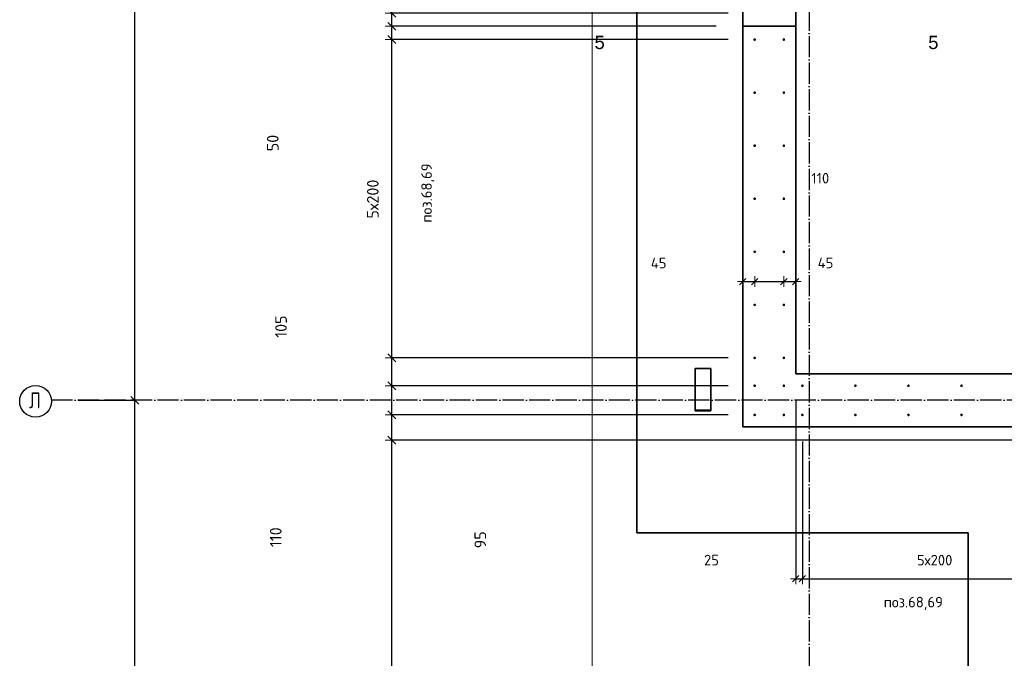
# Model space of a CAD drawing. Header units: millimetres. Extents: x -1001 to 124100, y -72947 to 40304.
# Tile 72 of 104: x 77023 to 80736, y -42573 to -40165. Entities that reach past the tile are written whole.
import ezdxf

# ---------------------------------------------------------------- set-up
doc = ezdxf.new("R2010")
doc.units = ezdxf.units.MM
doc.header["$PDMODE"] = 65
for name, pattern in [('______11', [100, 80, -10, 0, -10]), ('______5', [220, 160, -20, 20, -20]), ('________', [0])]:
    doc.linetypes.add(name, pattern=pattern)
for name, color, linetype, lineweight in [('Standard', 7, 'Continuous', 25), ('Арм.стержн. Выпуски', 180, 'Continuous', 35), ('Размерная линия_ общее', 7, 'Continuous', 13), ('Размерная линия_ общее_1', 7, 'Continuous', 13)]:
    doc.layers.add(name, color=color, linetype=linetype, lineweight=lineweight)
doc.layers.add('Осевая линия_ общее', color=7, linetype='______5', lineweight=13, true_color=0xa0a0a0)
doc.styles.add('ARIAL', font='ARIAL.TTF')
doc.styles.add('ISOCPEUR', font='ISOCPEUR')
doc.dimstyles.new('DIMSTYLE_11', dxfattribs={"dimtxt": 40, "dimasz": 40, "dimexe": 0, "dimexo": 0, "dimgap": 20, "dimtad": 2, "dimdec": 0, "dimrnd": 5, "dimzin": 12, "dimdsep": 46, "dimtxsty": 'ISOCPEUR', "dimblk1": 'ALL_ML_STRICH', "dimblk2": 'ALL_ML_STRICH', "dimsah": 1, "dimcen": 0, "dimclrd": 7, "dimclre": 256, "dimclrt": 7, "dimadec": 0, "dimazin": 0, "dimtfac": 1, "dimtdec": 0, "dimtix": 1, "dimtmove": 2, "dimatfit": 3, "dimfxl": 0, "dimtvp": 1.2, "dimtzin": 0, "dimlwd": 0, "dimlwe": -3, "dimarcsym": 0})
doc.dimstyles.new('DIMSTYLE_20', dxfattribs={"dimtxt": 44, "dimasz": 50, "dimexe": 0, "dimexo": 0, "dimgap": 22, "dimtad": 2, "dimdec": 0, "dimrnd": 1, "dimzin": 12, "dimdsep": 46, "dimtxsty": 'ISOCPEUR', "dimblk1": 'ALL_ML_STRICH', "dimblk2": 'ALL_ML_STRICH', "dimsah": 1, "dimcen": 0, "dimclrd": 7, "dimclre": 256, "dimclrt": 7, "dimadec": 0, "dimazin": 0, "dimtfac": 1, "dimtdec": 0, "dimtix": 1, "dimtmove": 2, "dimatfit": 3, "dimfxl": 0, "dimtzin": 0, "dimlwd": 0, "dimlwe": -3, "dimarcsym": 0})
doc.dimstyles.new('DIMSTYLE_22', dxfattribs={"dimtxt": 44, "dimasz": 50, "dimexe": 0, "dimexo": 0, "dimgap": 22, "dimtad": 2, "dimdec": 0, "dimrnd": 1, "dimzin": 12, "dimdsep": 46, "dimtxsty": 'ISOCPEUR', "dimblk1": 'ALL_ML_STRICH', "dimblk2": 'ALL_ML_STRICH', "dimsah": 1, "dimcen": 0, "dimclrd": 7, "dimclre": 256, "dimclrt": 7, "dimadec": 0, "dimazin": 0, "dimtfac": 1, "dimtdec": 0, "dimtix": 1, "dimtmove": 2, "dimatfit": 3, "dimfxl": 0, "dimtvp": 1.2, "dimtzin": 0, "dimlwd": 0, "dimlwe": -3, "dimarcsym": 0})
doc.dimstyles.new('DIMSTYLE_24', dxfattribs={"dimtxt": 44, "dimasz": 50, "dimexe": 0, "dimexo": 0, "dimgap": 22, "dimtad": 0, "dimdec": 0, "dimrnd": 1, "dimzin": 12, "dimdsep": 46, "dimtxsty": 'ISOCPEUR', "dimblk1": 'ALL_ML_STRICH', "dimblk2": 'ALL_ML_STRICH', "dimsah": 1, "dimcen": 0, "dimclrd": 7, "dimclre": 256, "dimclrt": 7, "dimadec": 0, "dimazin": 0, "dimtfac": 1, "dimtdec": 0, "dimtix": 1, "dimtmove": 2, "dimatfit": 3, "dimfxl": 0, "dimtzin": 0, "dimlwd": 0, "dimlwe": -3, "dimarcsym": 0})
doc.dimstyles.new('DIMSTYLE_3', dxfattribs={"dimtxt": 44, "dimasz": 50, "dimexe": 0, "dimexo": 0, "dimgap": 22, "dimtad": 2, "dimdec": 0, "dimrnd": 5, "dimzin": 12, "dimdsep": 46, "dimtxsty": 'ISOCPEUR', "dimblk1": 'ALL_ML_STRICH', "dimblk2": 'ALL_ML_STRICH', "dimsah": 1, "dimcen": 0, "dimclrd": 7, "dimclre": 256, "dimclrt": 7, "dimadec": 0, "dimazin": 0, "dimtfac": 1, "dimtdec": 0, "dimtix": 1, "dimtmove": 2, "dimatfit": 3, "dimfxl": 0, "dimtzin": 0, "dimlwd": 0, "dimlwe": -3, "dimarcsym": 0})
doc.dimstyles.new('DIMSTYLE_9', dxfattribs={"dimtxt": 40, "dimasz": 40, "dimexe": 0, "dimexo": 0, "dimgap": 20, "dimtad": 2, "dimdec": 0, "dimrnd": 5, "dimzin": 12, "dimdsep": 46, "dimtxsty": 'ISOCPEUR', "dimblk1": 'ALL_ML_STRICH', "dimblk2": 'ALL_ML_STRICH', "dimsah": 1, "dimcen": 0, "dimclrd": 7, "dimclre": 256, "dimclrt": 7, "dimadec": 0, "dimazin": 0, "dimtfac": 1, "dimtdec": 0, "dimtix": 1, "dimtmove": 2, "dimatfit": 3, "dimfxl": 0, "dimtzin": 0, "dimlwd": 0, "dimlwe": -3, "dimarcsym": 0})

# ---------------------------------------------------------------- blocks, each defined once
blk = doc.blocks.new('ALL_ML_STRICH')
at = {"color": 0, "linetype": 'ByBlock', "lineweight": -2}
for p, q in [((-1, 0), (0.5, 0)), ((-0.3, -0.3), (0.3, 0.3)), ((0, -0.5), (0, 0.5))]:
    blk.add_line(p, q, dxfattribs=at)
blk = doc.blocks.new('*D12')
at = {"layer": 'DEFPOINTS', "color": 7, "linetype": 'Continuous', "lineweight": 13, "transparency": 33554687}
for p in [(77142.2, -41600), (77142.2, -44900), (77457.3, -44900)]:
    blk.add_point(p, dxfattribs=at)
at = {"layer": 'Размерная линия_ общее', "color": 253, "linetype": 'Continuous', "lineweight": -2, "true_color": 0xa0a0a0, "transparency": 33554687}
for p, q in [((77242.2, -41600), (77457.3, -41600)), ((77242.2, -44900), (77457.3, -44900))]:
    blk.add_line(p, q, dxfattribs=at)
at = {"layer": 'Размерная линия_ общее', "color": 7, "linetype": 'Continuous', "lineweight": -2, "transparency": 33554687}
blk.add_line((77457.3, -44900), (77457.3, -41600), dxfattribs=at)
at = {"layer": 'Размерная линия_ общее', "color": 7, "linetype": 'Continuous', "lineweight": 13, "transparency": 33554687, "xscale": 50, "yscale": 50, "zscale": 50}
for p, rotation in [((77457.3, -41600), 90), ((77457.3, -44900), 270)]:
    blk.add_blockref('ALL_ML_STRICH', p, dxfattribs=dict(at, rotation=rotation))
at = {"layer": 'Размерная линия_ общее', "color": 7, "linetype": 'Continuous', "lineweight": 13, "transparency": 33554687, "insert": (77385.3, -43247.8), "char_height": 44, "width": 176, "attachment_point": 5, "rotation": 90, "style": 'ISOCPEUR'}
blk.add_mtext('\\A1;{3300}', dxfattribs=at)
blk = doc.blocks.new('*D13')
at = {"layer": 'DEFPOINTS', "color": 7, "linetype": 'Continuous', "lineweight": 13, "transparency": 33554687}
for p in [(77142.2, -38300), (77142.2, -41600), (77457.3, -41600)]:
    blk.add_point(p, dxfattribs=at)
at = {"layer": 'Размерная линия_ общее', "color": 253, "linetype": 'Continuous', "lineweight": -2, "true_color": 0xa0a0a0, "transparency": 33554687}
for p, q in [((77242.2, -38300), (77457.3, -38300)), ((77242.2, -41600), (77457.3, -41600))]:
    blk.add_line(p, q, dxfattribs=at)
at = {"layer": 'Размерная линия_ общее', "color": 7, "linetype": 'Continuous', "lineweight": -2, "transparency": 33554687}
blk.add_line((77457.3, -41600), (77457.3, -38300), dxfattribs=at)
at = {"layer": 'Размерная линия_ общее', "color": 7, "linetype": 'Continuous', "lineweight": 13, "transparency": 33554687, "xscale": 50, "yscale": 50, "zscale": 50}
for p, rotation in [((77457.3, -38300), 90), ((77457.3, -41600), 270)]:
    blk.add_blockref('ALL_ML_STRICH', p, dxfattribs=dict(at, rotation=rotation))
at = {"layer": 'Размерная линия_ общее', "color": 7, "linetype": 'Continuous', "lineweight": 13, "transparency": 33554687, "insert": (77385.3, -39947.8), "char_height": 44, "width": 176, "attachment_point": 5, "rotation": 90, "style": 'ISOCPEUR'}
blk.add_mtext('\\A1;{3300}', dxfattribs=at)
blk = doc.blocks.new('*D108')
at = {"layer": 'DEFPOINTS', "color": 7, "linetype": 'Continuous', "lineweight": 13, "transparency": 33554687}
for p in [(79950, -41500), (79975, -41655), (79950, -42272.5)]:
    blk.add_point(p, dxfattribs=at)
at = {"layer": 'Размерная линия_ общее_1', "color": 253, "linetype": 'Continuous', "lineweight": -2, "true_color": 0xa0a0a0, "transparency": 33554687}
for p, q in [((79950, -41600), (79950, -42272.5)), ((79975, -41755), (79975, -42272.5))]:
    blk.add_line(p, q, dxfattribs=at)
at = {"layer": 'Размерная линия_ общее_1', "color": 7, "linetype": 'Continuous', "lineweight": -2, "transparency": 33554687}
blk.add_line((79950, -42272.5), (79975, -42272.5), dxfattribs=at)
at = {"layer": 'Размерная линия_ общее_1', "color": 7, "linetype": 'Continuous', "lineweight": 13, "transparency": 33554687, "xscale": 40, "yscale": 40, "zscale": 40, "rotation": 180}
blk.add_blockref('ALL_ML_STRICH', (79950, -42272.5), dxfattribs=at)
at = {"layer": 'Размерная линия_ общее_1', "color": 7, "linetype": 'Continuous', "lineweight": 13, "transparency": 33554687, "xscale": 40, "yscale": 40, "zscale": 40}
blk.add_blockref('ALL_ML_STRICH', (79975, -42272.5), dxfattribs=at)
at = {"layer": 'Размерная линия_ общее_1', "color": 7, "linetype": 'Continuous', "lineweight": 13, "transparency": 33554687, "insert": (79632.1, -42202.3), "char_height": 40, "width": 80, "attachment_point": 5, "style": 'ISOCPEUR'}
blk.add_mtext('\\A1;{25}', dxfattribs=at)
blk = doc.blocks.new('*D109')
at = {"layer": 'DEFPOINTS', "color": 7, "linetype": 'Continuous', "lineweight": 13, "transparency": 33554687}
for p in [(79975, -41655), (80975, -41655), (79975, -42272.5)]:
    blk.add_point(p, dxfattribs=at)
at = {"layer": 'Размерная линия_ общее_1', "color": 253, "linetype": 'Continuous', "lineweight": -2, "true_color": 0xa0a0a0, "transparency": 33554687}
for p, q in [((79975, -41755), (79975, -42272.5)), ((80975, -41755), (80975, -42272.5))]:
    blk.add_line(p, q, dxfattribs=at)
at = {"layer": 'Размерная линия_ общее_1', "color": 7, "linetype": 'Continuous', "lineweight": -2, "transparency": 33554687}
blk.add_line((79975, -42272.5), (80975, -42272.5), dxfattribs=at)
at = {"layer": 'Размерная линия_ общее_1', "color": 7, "linetype": 'Continuous', "lineweight": 13, "transparency": 33554687, "xscale": 40, "yscale": 40, "zscale": 40, "rotation": 180}
blk.add_blockref('ALL_ML_STRICH', (79975, -42272.5), dxfattribs=at)
at = {"layer": 'Размерная линия_ общее_1', "color": 7, "linetype": 'Continuous', "lineweight": 13, "transparency": 33554687, "xscale": 40, "yscale": 40, "zscale": 40}
blk.add_blockref('ALL_ML_STRICH', (80975, -42272.5), dxfattribs=at)
at = {"layer": 'Размерная линия_ общее_1', "color": 7, "linetype": 'Continuous', "lineweight": 13, "transparency": 33554687, "insert": (80407, -42182.5), "char_height": 40, "width": 2, "attachment_point": 1, "line_spacing_factor": 0.60241, "style": 'ISOCPEUR'}
blk.add_mtext('5х200', dxfattribs=at)
blk = doc.blocks.new('*D252')
at = {"layer": 'DEFPOINTS', "color": 7, "linetype": 'Continuous', "lineweight": 13, "transparency": 33554687}
for p in [(79795, -41065.2), (79750, -41152.4), (79750, -41180.7)]:
    blk.add_point(p, dxfattribs=at)
at = {"layer": 'Размерная линия_ общее_1', "color": 253, "linetype": 'Continuous', "lineweight": -2, "true_color": 0xa0a0a0, "transparency": 33554687}
for p, q in [((79750, -41152.4), (79750, -41152.4)), ((79795, -41152.4), (79795, -41152.4))]:
    blk.add_line(p, q, dxfattribs=at)
at = {"layer": 'Размерная линия_ общее_1', "color": 7, "linetype": 'Continuous', "lineweight": -2, "transparency": 33554687}
blk.add_line((79750, -41152.4), (79795, -41152.4), dxfattribs=at)
at = {"layer": 'Размерная линия_ общее_1', "color": 7, "linetype": 'Continuous', "lineweight": 13, "transparency": 33554687, "xscale": 40, "yscale": 40, "zscale": 40, "rotation": 180}
blk.add_blockref('ALL_ML_STRICH', (79750, -41152.4), dxfattribs=at)
at = {"layer": 'Размерная линия_ общее_1', "color": 7, "linetype": 'Continuous', "lineweight": 13, "transparency": 33554687, "xscale": 40, "yscale": 40, "zscale": 40}
blk.add_blockref('ALL_ML_STRICH', (79795, -41152.4), dxfattribs=at)
at = {"layer": 'Размерная линия_ общее_1', "color": 7, "linetype": 'Continuous', "lineweight": 13, "transparency": 33554687, "insert": (79432.9, -41082.6), "char_height": 40, "width": 80, "attachment_point": 5, "style": 'ISOCPEUR'}
blk.add_mtext('\\A1;{45}', dxfattribs=at)
blk = doc.blocks.new('*D253')
at = {"layer": 'DEFPOINTS', "color": 7, "linetype": 'Continuous', "lineweight": 13, "transparency": 33554687}
for p in [(79795, -41065.2), (79905, -41065.2), (79795, -41152.4)]:
    blk.add_point(p, dxfattribs=at)
at = {"layer": 'Размерная линия_ общее_1', "color": 253, "linetype": 'Continuous', "lineweight": -2, "true_color": 0xa0a0a0, "transparency": 33554687}
for p, q in [((79795, -41152.4), (79795, -41152.4)), ((79905, -41152.4), (79905, -41152.4))]:
    blk.add_line(p, q, dxfattribs=at)
at = {"layer": 'Размерная линия_ общее_1', "color": 7, "linetype": 'Continuous', "lineweight": -2, "transparency": 33554687}
blk.add_line((79795, -41152.4), (79905, -41152.4), dxfattribs=at)
at = {"layer": 'Размерная линия_ общее_1', "color": 7, "linetype": 'Continuous', "lineweight": 13, "transparency": 33554687, "xscale": 40, "yscale": 40, "zscale": 40, "rotation": 180}
blk.add_blockref('ALL_ML_STRICH', (79795, -41152.4), dxfattribs=at)
at = {"layer": 'Размерная линия_ общее_1', "color": 7, "linetype": 'Continuous', "lineweight": 13, "transparency": 33554687, "xscale": 40, "yscale": 40, "zscale": 40}
blk.add_blockref('ALL_ML_STRICH', (79905, -41152.4), dxfattribs=at)
at = {"layer": 'Размерная линия_ общее_1', "color": 7, "linetype": 'Continuous', "lineweight": 13, "transparency": 33554687, "insert": (80042.5, -40762.6), "char_height": 40, "width": 120, "attachment_point": 5, "style": 'ISOCPEUR'}
blk.add_mtext('\\A1;{110}', dxfattribs=at)
blk = doc.blocks.new('*D254')
at = {"layer": 'DEFPOINTS', "color": 7, "linetype": 'Continuous', "lineweight": 13, "transparency": 33554687}
for p in [(79905, -41065.2), (79905, -41152.4), (79950, -41190.8)]:
    blk.add_point(p, dxfattribs=at)
at = {"layer": 'Размерная линия_ общее_1', "color": 253, "linetype": 'Continuous', "lineweight": -2, "true_color": 0xa0a0a0, "transparency": 33554687}
for p, q in [((79905, -41152.4), (79905, -41152.4)), ((79950, -41152.4), (79950, -41152.4))]:
    blk.add_line(p, q, dxfattribs=at)
at = {"layer": 'Размерная линия_ общее_1', "color": 7, "linetype": 'Continuous', "lineweight": -2, "transparency": 33554687}
blk.add_line((79905, -41152.4), (79950, -41152.4), dxfattribs=at)
at = {"layer": 'Размерная линия_ общее_1', "color": 7, "linetype": 'Continuous', "lineweight": 13, "transparency": 33554687, "xscale": 40, "yscale": 40, "zscale": 40, "rotation": 180}
blk.add_blockref('ALL_ML_STRICH', (79905, -41152.4), dxfattribs=at)
at = {"layer": 'Размерная линия_ общее_1', "color": 7, "linetype": 'Continuous', "lineweight": 13, "transparency": 33554687, "xscale": 40, "yscale": 40, "zscale": 40}
blk.add_blockref('ALL_ML_STRICH', (79950, -41152.4), dxfattribs=at)
at = {"layer": 'Размерная линия_ общее_1', "color": 7, "linetype": 'Continuous', "lineweight": 13, "transparency": 33554687, "insert": (80062.2, -41081.9), "char_height": 40, "width": 80, "attachment_point": 5, "style": 'ISOCPEUR'}
blk.add_mtext('\\A1;{45}', dxfattribs=at)
blk = doc.blocks.new('*D264')
at = {"layer": 'DEFPOINTS', "color": 7, "linetype": 'Continuous', "lineweight": 13, "transparency": 33554687}
for p in [(81045, -41750), (78426.9, -44750), (81045, -44750)]:
    blk.add_point(p, dxfattribs=at)
at = {"layer": 'Размерная линия_ общее', "color": 253, "linetype": 'Continuous', "lineweight": -2, "true_color": 0xa0a0a0, "transparency": 33554687}
for p, q in [((80945, -41750), (78426.9, -41750)), ((80945, -44750), (78426.9, -44750))]:
    blk.add_line(p, q, dxfattribs=at)
at = {"layer": 'Размерная линия_ общее', "color": 7, "linetype": 'Continuous', "lineweight": -2, "transparency": 33554687}
blk.add_line((78426.9, -44750), (78426.9, -41750), dxfattribs=at)
at = {"layer": 'Размерная линия_ общее', "color": 7, "linetype": 'Continuous', "lineweight": 13, "transparency": 33554687, "xscale": 50, "yscale": 50, "zscale": 50}
for p, rotation in [((78426.9, -41750), 90), ((78426.9, -44750), 270)]:
    blk.add_blockref('ALL_ML_STRICH', p, dxfattribs=dict(at, rotation=rotation))
at = {"layer": 'Размерная линия_ общее', "color": 7, "linetype": 'Continuous', "lineweight": 13, "transparency": 33554687, "insert": (78332.9, -43412.8), "char_height": 44, "width": 2.2, "attachment_point": 1, "rotation": 90, "line_spacing_factor": 0.60241, "style": 'ISOCPEUR'}
blk.add_mtext('15х200=3000', dxfattribs=at)
blk = doc.blocks.new('*D265')
at = {"layer": 'DEFPOINTS', "color": 7, "linetype": 'Continuous', "lineweight": 13, "transparency": 33554687}
for p in [(79795, -41655), (78426.9, -41750), (81045, -41750)]:
    blk.add_point(p, dxfattribs=at)
at = {"layer": 'Размерная линия_ общее', "color": 253, "linetype": 'Continuous', "lineweight": -2, "true_color": 0xa0a0a0, "transparency": 33554687}
for p, q in [((79695, -41655), (78426.9, -41655)), ((80945, -41750), (78426.9, -41750))]:
    blk.add_line(p, q, dxfattribs=at)
at = {"layer": 'Размерная линия_ общее', "color": 7, "linetype": 'Continuous', "lineweight": -2, "transparency": 33554687}
blk.add_line((78426.9, -41750), (78426.9, -41655), dxfattribs=at)
at = {"layer": 'Размерная линия_ общее', "color": 7, "linetype": 'Continuous', "lineweight": 13, "transparency": 33554687, "xscale": 50, "yscale": 50, "zscale": 50}
for p, rotation in [((78426.9, -41655), 90), ((78426.9, -41750), 270)]:
    blk.add_blockref('ALL_ML_STRICH', p, dxfattribs=dict(at, rotation=rotation))
at = {"layer": 'Размерная линия_ общее', "color": 7, "linetype": 'Continuous', "lineweight": 13, "transparency": 33554687, "insert": (78760.4, -42125.8), "char_height": 44, "width": 88, "attachment_point": 5, "rotation": 90, "style": 'ISOCPEUR'}
blk.add_mtext('\\A1;{95}', dxfattribs=at)
blk = doc.blocks.new('*D266')
at = {"layer": 'DEFPOINTS', "color": 7, "linetype": 'Continuous', "lineweight": 13, "transparency": 33554687}
for p in [(79795, -41545), (78426.9, -41655), (79795, -41655)]:
    blk.add_point(p, dxfattribs=at)
at = {"layer": 'Размерная линия_ общее', "color": 253, "linetype": 'Continuous', "lineweight": -2, "true_color": 0xa0a0a0, "transparency": 33554687}
for p, q in [((79695, -41545), (78426.9, -41545)), ((79695, -41655), (78426.9, -41655))]:
    blk.add_line(p, q, dxfattribs=at)
at = {"layer": 'Размерная линия_ общее', "color": 7, "linetype": 'Continuous', "lineweight": -2, "transparency": 33554687}
blk.add_line((78426.9, -41655), (78426.9, -41545), dxfattribs=at)
at = {"layer": 'Размерная линия_ общее', "color": 7, "linetype": 'Continuous', "lineweight": 13, "transparency": 33554687, "xscale": 50, "yscale": 50, "zscale": 50}
for p, rotation in [((78426.9, -41545), 90), ((78426.9, -41655), 270)]:
    blk.add_blockref('ALL_ML_STRICH', p, dxfattribs=dict(at, rotation=rotation))
at = {"layer": 'Размерная линия_ общее', "color": 7, "linetype": 'Continuous', "lineweight": 13, "transparency": 33554687, "insert": (77988.8, -42115.9), "char_height": 44, "width": 132, "attachment_point": 5, "rotation": 90, "style": 'ISOCPEUR'}
blk.add_mtext('\\A1;{110}', dxfattribs=at)
blk = doc.blocks.new('*D267')
at = {"layer": 'DEFPOINTS', "color": 7, "linetype": 'Continuous', "lineweight": 13, "transparency": 33554687}
for p in [(79795, -41440), (78426.9, -41545), (79795, -41545)]:
    blk.add_point(p, dxfattribs=at)
at = {"layer": 'Размерная линия_ общее', "color": 253, "linetype": 'Continuous', "lineweight": -2, "true_color": 0xa0a0a0, "transparency": 33554687}
for p, q in [((79695, -41440), (78426.9, -41440)), ((79695, -41545), (78426.9, -41545))]:
    blk.add_line(p, q, dxfattribs=at)
at = {"layer": 'Размерная линия_ общее', "color": 7, "linetype": 'Continuous', "lineweight": -2, "transparency": 33554687}
blk.add_line((78426.9, -41545), (78426.9, -41440), dxfattribs=at)
at = {"layer": 'Размерная линия_ общее', "color": 7, "linetype": 'Continuous', "lineweight": 13, "transparency": 33554687, "xscale": 50, "yscale": 50, "zscale": 50}
for p, rotation in [((78426.9, -41440), 90), ((78426.9, -41545), 270)]:
    blk.add_blockref('ALL_ML_STRICH', p, dxfattribs=dict(at, rotation=rotation))
at = {"layer": 'Размерная линия_ общее', "color": 7, "linetype": 'Continuous', "lineweight": 13, "transparency": 33554687, "insert": (78008.7, -41322), "char_height": 44, "width": 132, "attachment_point": 5, "rotation": 90, "style": 'ISOCPEUR'}
blk.add_mtext('\\A1;{105}', dxfattribs=at)
blk = doc.blocks.new('*D268')
at = {"layer": 'DEFPOINTS', "color": 7, "linetype": 'Continuous', "lineweight": 13, "transparency": 33554687}
for p in [(79795, -40240), (78426.9, -41440), (79795, -41440)]:
    blk.add_point(p, dxfattribs=at)
at = {"layer": 'Размерная линия_ общее', "color": 253, "linetype": 'Continuous', "lineweight": -2, "true_color": 0xa0a0a0, "transparency": 33554687}
for p, q in [((79695, -40240), (78426.9, -40240)), ((79695, -41440), (78426.9, -41440))]:
    blk.add_line(p, q, dxfattribs=at)
at = {"layer": 'Размерная линия_ общее', "color": 7, "linetype": 'Continuous', "lineweight": -2, "transparency": 33554687}
blk.add_line((78426.9, -41440), (78426.9, -40240), dxfattribs=at)
at = {"layer": 'Размерная линия_ общее', "color": 7, "linetype": 'Continuous', "lineweight": 13, "transparency": 33554687, "xscale": 50, "yscale": 50, "zscale": 50}
for p, rotation in [((78426.9, -40240), 90), ((78426.9, -41440), 270)]:
    blk.add_blockref('ALL_ML_STRICH', p, dxfattribs=dict(at, rotation=rotation))
at = {"layer": 'Размерная линия_ общее', "color": 7, "linetype": 'Continuous', "lineweight": 13, "transparency": 33554687, "insert": (78332.9, -40914.8), "char_height": 44, "width": 2.2, "attachment_point": 1, "rotation": 90, "line_spacing_factor": 0.60241, "style": 'ISOCPEUR'}
blk.add_mtext('5х200', dxfattribs=at)
blk = doc.blocks.new('*D269')
at = {"layer": 'DEFPOINTS', "color": 7, "linetype": 'Continuous', "lineweight": 13, "transparency": 33554687}
for p in [(79750, -40190), (78426.9, -40240), (79795, -40240)]:
    blk.add_point(p, dxfattribs=at)
at = {"layer": 'Размерная линия_ общее', "color": 253, "linetype": 'Continuous', "lineweight": -2, "true_color": 0xa0a0a0, "transparency": 33554687}
for p, q in [((79650, -40190), (78426.9, -40190)), ((79695, -40240), (78426.9, -40240))]:
    blk.add_line(p, q, dxfattribs=at)
at = {"layer": 'Размерная линия_ общее', "color": 7, "linetype": 'Continuous', "lineweight": -2, "transparency": 33554687}
blk.add_line((78426.9, -40240), (78426.9, -40190), dxfattribs=at)
at = {"layer": 'Размерная линия_ общее', "color": 7, "linetype": 'Continuous', "lineweight": 13, "transparency": 33554687, "xscale": 50, "yscale": 50, "zscale": 50}
for p, rotation in [((78426.9, -40190), 90), ((78426.9, -40240), 270)]:
    blk.add_blockref('ALL_ML_STRICH', p, dxfattribs=dict(at, rotation=rotation))
at = {"layer": 'Размерная линия_ общее', "color": 7, "linetype": 'Continuous', "lineweight": 13, "transparency": 33554687, "insert": (77977.7, -40629.9), "char_height": 44, "width": 88, "attachment_point": 5, "rotation": 90, "style": 'ISOCPEUR'}
blk.add_mtext('\\A1;{50}', dxfattribs=at)
blk = doc.blocks.new('*D270')
at = {"layer": 'DEFPOINTS', "color": 7, "linetype": 'Continuous', "lineweight": 13, "transparency": 33554687}
for p in [(79795, -40140), (78426.9, -40190), (79750, -40190)]:
    blk.add_point(p, dxfattribs=at)
at = {"layer": 'Размерная линия_ общее', "color": 253, "linetype": 'Continuous', "lineweight": -2, "true_color": 0xa0a0a0, "transparency": 33554687}
for p, q in [((79695, -40140), (78426.9, -40140)), ((79650, -40190), (78426.9, -40190))]:
    blk.add_line(p, q, dxfattribs=at)
at = {"layer": 'Размерная линия_ общее', "color": 7, "linetype": 'Continuous', "lineweight": -2, "transparency": 33554687}
blk.add_line((78426.9, -40190), (78426.9, -40140), dxfattribs=at)
at = {"layer": 'Размерная линия_ общее', "color": 7, "linetype": 'Continuous', "lineweight": 13, "transparency": 33554687, "xscale": 50, "yscale": 50, "zscale": 50}
for p, rotation in [((78426.9, -40140), 90), ((78426.9, -40190), 270)]:
    blk.add_blockref('ALL_ML_STRICH', p, dxfattribs=dict(at, rotation=rotation))
at = {"layer": 'Размерная линия_ общее', "color": 7, "linetype": 'Continuous', "lineweight": 13, "transparency": 33554687, "insert": (77979.9, -40060.9), "char_height": 44, "width": 88, "attachment_point": 5, "rotation": 90, "style": 'ISOCPEUR'}
blk.add_mtext('\\A1;{50}', dxfattribs=at)

msp = doc.modelspace()

# ---------------------------------------------------------------- hatches: boundary and pattern name
at = {"layer": 'Арм.стержн. Выпуски', "linetype": 'Continuous', "lineweight": 35, "transparency": 33554687}
for points in [[(79800, -40240), (79799.6, -40238.1), (79798.5, -40236.5), (79796.9, -40235.4), (79795, -40235), (79793.1, -40235.4), (79791.5, -40236.5), (79790.4, -40238.1), (79790, -40240), (79790.4, -40241.9), (79791.5, -40243.5), (79793.1, -40244.6), (79795, -40245), (79796.9, -40244.6), (79798.5, -40243.5), (79799.6, -40241.9)], [(79910, -40240), (79909.6, -40238.1), (79908.5, -40236.5), (79906.9, -40235.4), (79905, -40235), (79903.1, -40235.4), (79901.5, -40236.5), (79900.4, -40238.1), (79900, -40240), (79900.4, -40241.9), (79901.5, -40243.5), (79903.1, -40244.6), (79905, -40245), (79906.9, -40244.6), (79908.5, -40243.5), (79909.6, -40241.9)], [(79800, -40440), (79799.6, -40438.1), (79798.5, -40436.5), (79796.9, -40435.4), (79795, -40435), (79793.1, -40435.4), (79791.5, -40436.5), (79790.4, -40438.1), (79790, -40440), (79790.4, -40441.9), (79791.5, -40443.5), (79793.1, -40444.6), (79795, -40445), (79796.9, -40444.6), (79798.5, -40443.5), (79799.6, -40441.9)], [(79910, -40440), (79909.6, -40438.1), (79908.5, -40436.5), (79906.9, -40435.4), (79905, -40435), (79903.1, -40435.4), (79901.5, -40436.5), (79900.4, -40438.1), (79900, -40440), (79900.4, -40441.9), (79901.5, -40443.5), (79903.1, -40444.6), (79905, -40445), (79906.9, -40444.6), (79908.5, -40443.5), (79909.6, -40441.9)], [(79800, -40640), (79799.6, -40638.1), (79798.5, -40636.5), (79796.9, -40635.4), (79795, -40635), (79793.1, -40635.4), (79791.5, -40636.5), (79790.4, -40638.1), (79790, -40640), (79790.4, -40641.9), (79791.5, -40643.5), (79793.1, -40644.6), (79795, -40645), (79796.9, -40644.6), (79798.5, -40643.5), (79799.6, -40641.9)], [(79910, -40640), (79909.6, -40638.1), (79908.5, -40636.5), (79906.9, -40635.4), (79905, -40635), (79903.1, -40635.4), (79901.5, -40636.5), (79900.4, -40638.1), (79900, -40640), (79900.4, -40641.9), (79901.5, -40643.5), (79903.1, -40644.6), (79905, -40645), (79906.9, -40644.6), (79908.5, -40643.5), (79909.6, -40641.9)], [(79800, -40840), (79799.6, -40838.1), (79798.5, -40836.5), (79796.9, -40835.4), (79795, -40835), (79793.1, -40835.4), (79791.5, -40836.5), (79790.4, -40838.1), (79790, -40840), (79790.4, -40841.9), (79791.5, -40843.5), (79793.1, -40844.6), (79795, -40845), (79796.9, -40844.6), (79798.5, -40843.5), (79799.6, -40841.9)], [(79910, -40840), (79909.6, -40838.1), (79908.5, -40836.5), (79906.9, -40835.4), (79905, -40835), (79903.1, -40835.4), (79901.5, -40836.5), (79900.4, -40838.1), (79900, -40840), (79900.4, -40841.9), (79901.5, -40843.5), (79903.1, -40844.6), (79905, -40845), (79906.9, -40844.6), (79908.5, -40843.5), (79909.6, -40841.9)], [(79800, -41040), (79799.6, -41038.1), (79798.5, -41036.5), (79796.9, -41035.4), (79795, -41035), (79793.1, -41035.4), (79791.5, -41036.5), (79790.4, -41038.1), (79790, -41040), (79790.4, -41041.9), (79791.5, -41043.5), (79793.1, -41044.6), (79795, -41045), (79796.9, -41044.6), (79798.5, -41043.5), (79799.6, -41041.9)], [(79910, -41040), (79909.6, -41038.1), (79908.5, -41036.5), (79906.9, -41035.4), (79905, -41035), (79903.1, -41035.4), (79901.5, -41036.5), (79900.4, -41038.1), (79900, -41040), (79900.4, -41041.9), (79901.5, -41043.5), (79903.1, -41044.6), (79905, -41045), (79906.9, -41044.6), (79908.5, -41043.5), (79909.6, -41041.9)], [(79800, -41240), (79799.6, -41238.1), (79798.5, -41236.5), (79796.9, -41235.4), (79795, -41235), (79793.1, -41235.4), (79791.5, -41236.5), (79790.4, -41238.1), (79790, -41240), (79790.4, -41241.9), (79791.5, -41243.5), (79793.1, -41244.6), (79795, -41245), (79796.9, -41244.6), (79798.5, -41243.5), (79799.6, -41241.9)], [(79910, -41240), (79909.6, -41238.1), (79908.5, -41236.5), (79906.9, -41235.4), (79905, -41235), (79903.1, -41235.4), (79901.5, -41236.5), (79900.4, -41238.1), (79900, -41240), (79900.4, -41241.9), (79901.5, -41243.5), (79903.1, -41244.6), (79905, -41245), (79906.9, -41244.6), (79908.5, -41243.5), (79909.6, -41241.9)], [(79800, -41440), (79799.6, -41438.1), (79798.5, -41436.5), (79796.9, -41435.4), (79795, -41435), (79793.1, -41435.4), (79791.5, -41436.5), (79790.4, -41438.1), (79790, -41440), (79790.4, -41441.9), (79791.5, -41443.5), (79793.1, -41444.6), (79795, -41445), (79796.9, -41444.6), (79798.5, -41443.5), (79799.6, -41441.9)], [(79910, -41440), (79909.6, -41438.1), (79908.5, -41436.5), (79906.9, -41435.4), (79905, -41435), (79903.1, -41435.4), (79901.5, -41436.5), (79900.4, -41438.1), (79900, -41440), (79900.4, -41441.9), (79901.5, -41443.5), (79903.1, -41444.6), (79905, -41445), (79906.9, -41444.6), (79908.5, -41443.5), (79909.6, -41441.9)], [(79800, -41545), (79799.6, -41543.1), (79798.5, -41541.5), (79796.9, -41540.4), (79795, -41540), (79793.1, -41540.4), (79791.5, -41541.5), (79790.4, -41543.1), (79790, -41545), (79790.4, -41546.9), (79791.5, -41548.5), (79793.1, -41549.6), (79795, -41550), (79796.9, -41549.6), (79798.5, -41548.5), (79799.6, -41546.9)], [(79910, -41545), (79909.6, -41543.1), (79908.5, -41541.5), (79906.9, -41540.4), (79905, -41540), (79903.1, -41540.4), (79901.5, -41541.5), (79900.4, -41543.1), (79900, -41545), (79900.4, -41546.9), (79901.5, -41548.5), (79903.1, -41549.6), (79905, -41550), (79906.9, -41549.6), (79908.5, -41548.5), (79909.6, -41546.9)], [(79980, -41545), (79979.6, -41543.1), (79978.5, -41541.5), (79976.9, -41540.4), (79975, -41540), (79973.1, -41540.4), (79971.5, -41541.5), (79970.4, -41543.1), (79970, -41545), (79970.4, -41546.9), (79971.5, -41548.5), (79973.1, -41549.6), (79975, -41550), (79976.9, -41549.6), (79978.5, -41548.5), (79979.6, -41546.9)], [(80180, -41545), (80179.6, -41543.1), (80178.5, -41541.5), (80176.9, -41540.4), (80175, -41540), (80173.1, -41540.4), (80171.5, -41541.5), (80170.4, -41543.1), (80170, -41545), (80170.4, -41546.9), (80171.5, -41548.5), (80173.1, -41549.6), (80175, -41550), (80176.9, -41549.6), (80178.5, -41548.5), (80179.6, -41546.9)], [(80380, -41545), (80379.6, -41543.1), (80378.5, -41541.5), (80376.9, -41540.4), (80375, -41540), (80373.1, -41540.4), (80371.5, -41541.5), (80370.4, -41543.1), (80370, -41545), (80370.4, -41546.9), (80371.5, -41548.5), (80373.1, -41549.6), (80375, -41550), (80376.9, -41549.6), (80378.5, -41548.5), (80379.6, -41546.9)], [(80580, -41545), (80579.6, -41543.1), (80578.5, -41541.5), (80576.9, -41540.4), (80575, -41540), (80573.1, -41540.4), (80571.5, -41541.5), (80570.4, -41543.1), (80570, -41545), (80570.4, -41546.9), (80571.5, -41548.5), (80573.1, -41549.6), (80575, -41550), (80576.9, -41549.6), (80578.5, -41548.5), (80579.6, -41546.9)], [(79800, -41655), (79799.6, -41653.1), (79798.5, -41651.5), (79796.9, -41650.4), (79795, -41650), (79793.1, -41650.4), (79791.5, -41651.5), (79790.4, -41653.1), (79790, -41655), (79790.4, -41656.9), (79791.5, -41658.5), (79793.1, -41659.6), (79795, -41660), (79796.9, -41659.6), (79798.5, -41658.5), (79799.6, -41656.9)], [(79910, -41655), (79909.6, -41653.1), (79908.5, -41651.5), (79906.9, -41650.4), (79905, -41650), (79903.1, -41650.4), (79901.5, -41651.5), (79900.4, -41653.1), (79900, -41655), (79900.4, -41656.9), (79901.5, -41658.5), (79903.1, -41659.6), (79905, -41660), (79906.9, -41659.6), (79908.5, -41658.5), (79909.6, -41656.9)], [(79980, -41655), (79979.6, -41653.1), (79978.5, -41651.5), (79976.9, -41650.4), (79975, -41650), (79973.1, -41650.4), (79971.5, -41651.5), (79970.4, -41653.1), (79970, -41655), (79970.4, -41656.9), (79971.5, -41658.5), (79973.1, -41659.6), (79975, -41660), (79976.9, -41659.6), (79978.5, -41658.5), (79979.6, -41656.9)], [(80180, -41655), (80179.6, -41653.1), (80178.5, -41651.5), (80176.9, -41650.4), (80175, -41650), (80173.1, -41650.4), (80171.5, -41651.5), (80170.4, -41653.1), (80170, -41655), (80170.4, -41656.9), (80171.5, -41658.5), (80173.1, -41659.6), (80175, -41660), (80176.9, -41659.6), (80178.5, -41658.5), (80179.6, -41656.9)], [(80380, -41655), (80379.6, -41653.1), (80378.5, -41651.5), (80376.9, -41650.4), (80375, -41650), (80373.1, -41650.4), (80371.5, -41651.5), (80370.4, -41653.1), (80370, -41655), (80370.4, -41656.9), (80371.5, -41658.5), (80373.1, -41659.6), (80375, -41660), (80376.9, -41659.6), (80378.5, -41658.5), (80379.6, -41656.9)], [(80580, -41655), (80579.6, -41653.1), (80578.5, -41651.5), (80576.9, -41650.4), (80575, -41650), (80573.1, -41650.4), (80571.5, -41651.5), (80570.4, -41653.1), (80570, -41655), (80570.4, -41656.9), (80571.5, -41658.5), (80573.1, -41659.6), (80575, -41660), (80576.9, -41659.6), (80578.5, -41658.5), (80579.6, -41656.9)]]:
    msp.add_hatch(color=4, dxfattribs=at).paths.add_polyline_path(points)

# ---------------------------------------------------------------- linework, layer by layer
at = {"color": 7, "linetype": 'Continuous', "lineweight": 35, "transparency": 33554687}
for p, q in [((79750, -41500), (79750, -37580)), ((79950, -37780), (79950, -41500)), ((79750, -41700), (79750, -41500)), ((79950, -41500), (81000, -41500)), ((79570, -41640), (79570, -41636.9)), ((79570, -41636.9), (79630, -41636.9)), ((79570, -41640), (79630, -41640)), ((79630, -41636.9), (79630, -41640)), ((81000, -41700), (79750, -41700))]:
    msp.add_line(p, q, dxfattribs=at)
at = {"color": 7, "linetype": '________', "lineweight": 35, "transparency": 33554687}
for p, q in [((79750, -40190), (79950, -40190)), ((79570, -41636.9), (79570, -41480)), ((79570, -41480), (79630, -41480)), ((79630, -41480), (79630, -41636.9))]:
    msp.add_line(p, q, dxfattribs=at)
at = {"layer": 'Standard', "color": 7, "linetype": 'Continuous', "lineweight": 13, "transparency": 33554687}
msp.add_lwpolyline([(79182.6, -70750), (105457, -70750), (105457, -23310), (79182.6, -23310), (79182.6, -70750)], dxfattribs=at)
at = {"layer": 'Осевая линия_ общее', "color": 253, "linetype": '______11', "lineweight": -3, "true_color": 0xa0a0a0, "transparency": 33554687}
for p, q in [((80000, -23410), (80000, -72827.9)), ((94940, -41600), (77142.2, -41600))]:
    msp.add_line(p, q, dxfattribs=at)
at = {"layer": 'Осевая линия_ общее', "color": 7, "linetype": 'Continuous', "lineweight": -3, "transparency": 33554687}
msp.add_circle((77082.9, -41603.9), 59.8, dxfattribs=at)
at = {"layer": 'Размерная линия_ общее', "color": 7, "linetype": 'Continuous', "lineweight": 35, "transparency": 33554687}
for p, q in [((79350, -42100), (79350, -37180)), ((80600, -42100), (79350, -42100)), ((80600, -47700), (80600, -42100))]:
    msp.add_line(p, q, dxfattribs=at)

# ---------------------------------------------------------------- texts
at = {"layer": 'Standard', "color": 7, "linetype": 'Continuous', "lineweight": 13, "transparency": 33554687}
for s, insert, char_height, width, attachment_point, style in [('\\W0.99;5', (79229.7, -40225.8), 50, 63.924, 3, 'ARIAL'), ('\\W0.99;5', (80449.7, -40225.8), 50, 63.924, 1, 'ARIAL'), ('\\A1;{\\fISOCPEUR|i0|b0;\\H40.000000;\\W1.000000;\\C7;поз.68,69}\\P', (80393.3, -42340.7), 40, 239.298, 2, 'ISOCPEUR')]:
    msp.add_mtext(s, dxfattribs=dict(at, insert=insert, char_height=char_height, width=width, attachment_point=attachment_point, style=style))
at = {"layer": 'Standard', "color": 7, "linetype": 'Continuous', "lineweight": 13, "transparency": 33554687, "insert": (78537.6, -40818.5), "char_height": 40, "width": 239.298, "attachment_point": 2, "rotation": 90, "style": 'ISOCPEUR'}
msp.add_mtext('\\A1;{\\fISOCPEUR|i0|b0;\\H40.000000;\\W1.000000;\\C7;поз.68,69}\\P', dxfattribs=at)
at = {"layer": 'Осевая линия_ общее', "color": 7, "linetype": 'Continuous', "lineweight": -3, "transparency": 33554687, "insert": (77058.9, -41630), "char_height": 60, "width": 71.967, "attachment_point": 7, "style": 'ISOCPEUR'}
msp.add_mtext('\\W0.80;Л', dxfattribs=at)

# ---------------------------------------------------------------- dimensions: what is measured, and where the dimension line sits
at = {"layer": 'Размерная линия_ общее', "color": 7, "linetype": 'Continuous', "lineweight": 13, "transparency": 33554687}
for base, p1, p2, dimstyle, picture, middle in [((77457.3, -38300), (77242.2, -41600), (77242.2, -38300), 'DIMSTYLE_3', '*D13', (77385.3, -39947.8)), ((78426.9, -40140), (79650, -40190), (79695, -40140), 'DIMSTYLE_22', '*D270', (77979.9, -40060.9)), ((78426.9, -40190), (79695, -40240), (79650, -40190), 'DIMSTYLE_22', '*D269', (77977.7, -40629.9)), ((78426.9, -41440), (79695, -41545), (79695, -41440), 'DIMSTYLE_22', '*D267', (78008.7, -41322)), ((78426.9, -41545), (79695, -41655), (79695, -41545), 'DIMSTYLE_22', '*D266', (77988.8, -42115.9)), ((77457.3, -41600), (77242.2, -44900), (77242.2, -41600), 'DIMSTYLE_3', '*D12', (77385.3, -43247.8)), ((78426.9, -41655), (80945, -41750), (79695, -41655), 'DIMSTYLE_24', '*D265', (78760.4, -42125.8))]:
    dim = msp.add_linear_dim(base=base, p1=p1, p2=p2, angle=90, dimstyle=dimstyle, override={"dimpost": '<>', "dimclrd": 7, "dimclre": 253, "dimclrt": 7, "dimlwd": 0, "dimlwe": 65533}, dxfattribs=at)
    dim.commit()
    dim.dimension.update_dxf_attribs({"geometry": picture, "text_midpoint": middle, "dimtype": 160})
for base, p1, p2, text, picture, middle in [((78426.9, -40240), (79695, -41440), (79695, -40240), '5х200', '*D268', (78404.9, -40840)), ((78426.9, -41750), (80945, -44750), (80945, -41750), '15х200=3000', '*D264', (78404.9, -43250))]:
    dim = msp.add_linear_dim(base=base, p1=p1, p2=p2, angle=90, text=text, dimstyle='DIMSTYLE_20', override={"dimpost": '<>', "dimclrd": 7, "dimclre": 253, "dimclrt": 7, "dimlwd": 0, "dimlwe": 65533}, dxfattribs=at)
    dim.commit()
    dim.dimension.update_dxf_attribs({"geometry": picture, "text_midpoint": middle, "dimtype": 160})
at = {"layer": 'Размерная линия_ общее_1', "color": 7, "linetype": 'Continuous', "lineweight": 13, "transparency": 33554687}
for base, p1, p2, picture, middle in [((79905, -41152.4), (79795, -41152.4), (79905, -41152.4), '*D253', (80042.5, -40762.6)), ((79795, -41152.4), (79750, -41152.4), (79795, -41152.4), '*D252', (79432.9, -41082.6)), ((79950, -41152.4), (79905, -41152.4), (79950, -41152.4), '*D254', (80062.2, -41081.9)), ((79975, -42272.5), (79950, -41600), (79975, -41755), '*D108', (79632.1, -42202.3))]:
    dim = msp.add_linear_dim(base=base, p1=p1, p2=p2, dimstyle='DIMSTYLE_11', override={"dimpost": '<>', "dimclrd": 7, "dimclre": 253, "dimclrt": 7, "dimlwd": 0, "dimlwe": 65533}, dxfattribs=at)
    dim.commit()
    dim.dimension.update_dxf_attribs({"geometry": picture, "text_midpoint": middle, "dimtype": 160})
dim = msp.add_linear_dim(base=(80975, -42272.5), p1=(79975, -41755), p2=(80975, -41755), text='5х200', dimstyle='DIMSTYLE_9', override={"dimpost": '<>', "dimclrd": 7, "dimclre": 253, "dimclrt": 7, "dimlwd": 0, "dimlwe": 65533}, dxfattribs=at)
dim.commit()
dim.dimension.update_dxf_attribs({"geometry": '*D109', "text_midpoint": (80475, -42252.5), "dimtype": 160})

doc.saveas('drawing.dxf')
